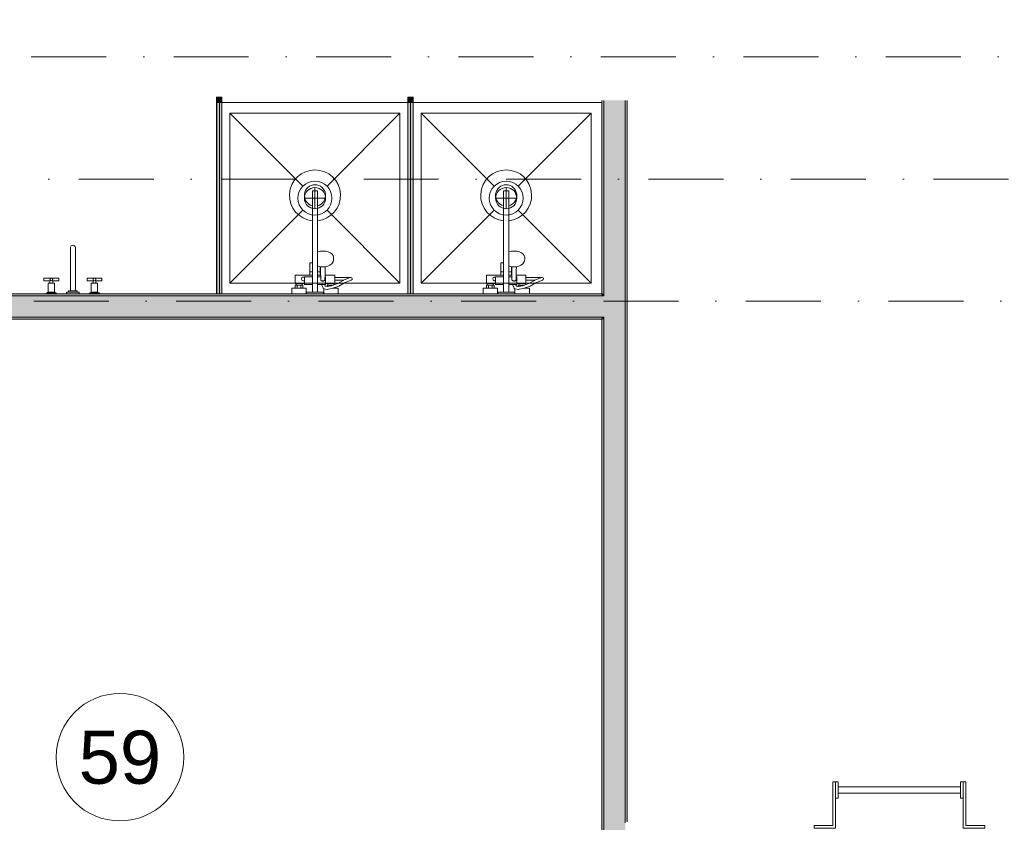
# Model space of a CAD drawing. Header units: millimetres. Extents: x -14761 to 157739, y -22400 to 107990.
# Tile 59 of 81: x 109640 to 114274, y 23972 to 27750. Entities that reach past the tile are written whole.
import ezdxf

# ---------------------------------------------------------------- set-up
doc = ezdxf.new("R2010")
doc.units = ezdxf.units.MM
doc.header["$MEASUREMENT"] = 0
doc.linetypes.add('Штриховая', pattern=[564.444447, 282.222223, -282.222223])
doc.linetypes.add('Штрихпунктирная', pattern=[670.277762, 352.777767, -176.388884, 0, -141.111112])
for name, color, linetype in [('Интерьер - Оборудование', 7, 'Continuous'), ('Интерьер - Сантехника', 7, 'Continuous'), ('Конструктив - Стены Блок 100 нов', 7, 'Continuous'), ('Элемент Модели - Зона', 7, 'Continuous'), ('Элемент Модели - Оси', 7, 'Continuous')]:
    doc.layers.add(name, color=color, linetype=linetype)
doc.styles.add('СГЕНЕРИР_СТИЛЬ_1', font='txt')

msp = doc.modelspace()

# ---------------------------------------------------------------- hatches: boundary and pattern name
at = {"layer": 'Интерьер - Оборудование', "linetype": 'Continuous', "lineweight": 0, "true_color": 0x666666}
for points in [[(110592.1, 27385), (110567.1, 27385), (110567.1, 27360), (110592.1, 27360)], [(111492.1, 27385), (111467.1, 27385), (111467.1, 27360), (111492.1, 27360)]]:
    msp.add_hatch(color=251, dxfattribs=at).paths.add_polyline_path(points)
at = {"layer": 'Интерьер - Оборудование', "linetype": 'Continuous', "lineweight": 0, "true_color": 0x000000}
for points in [[(110591.6, 26460), (110591.6, 27360), (110567.6, 27360), (110567.6, 26460)], [(111491.6, 26460), (111491.6, 27360), (111467.6, 27360), (111467.6, 26460)]]:
    msp.add_hatch(color=18, dxfattribs=at).paths.add_polyline_path(points)
at = {"layer": 'Конструктив - Стены Блок 100 нов', "linetype": 'Continuous', "lineweight": 0, "true_color": 0x000000}
for points in [[(112390, 26460), (112390, 27370), (112380, 27370), (112380, 26460)], [(112490, 26450), (112490, 27370), (112390, 27370), (112390, 26450)], [(112500, 23974.7), (112500, 27370), (112490, 27370), (112490, 23974.7)], [(112380, 26460), (108300, 26460), (108300, 26450), (112380, 26450)], [(108300, 26350), (112380, 26350), (112380, 26450), (108300, 26450)], [(112380, 26460), (112380, 26450), (112390, 26450), (112390, 26460)], [(112380, 26450), (112380, 26350), (112390, 26350), (112390, 26450)], [(112390, 26450), (112390, 26350), (112490, 26350), (112490, 26450)], [(107920, 26340), (112380, 26340), (112380, 26350), (107920, 26350)], [(112380, 26350), (112380, 26340), (112390, 26340), (112390, 26350)], [(112380, 26340), (112380, 21180.1), (112390, 21180.1), (112390, 26340)], [(112390, 26350), (112390, 21180.1), (112490, 21180.1), (112490, 26350)]]:
    msp.add_hatch(color=18, dxfattribs=at).paths.add_polyline_path(points)

# ---------------------------------------------------------------- linework, layer by layer
at = {"layer": 'Интерьер - Оборудование', "color": 7, "linetype": 'Continuous', "lineweight": 15}
for p, q in [((110567.1, 27360), (110567.1, 26460)), ((110567.6, 27360), (110567.1, 27360)), ((110591.6, 27360), (110592.1, 27360)), ((110592.1, 27360), (110592.1, 26460)), ((111467.1, 27360), (111467.1, 26460)), ((111467.6, 27360), (111467.1, 27360)), ((111491.6, 27360), (111492.1, 27360)), ((111492.1, 27360), (111492.1, 26460)), ((111018, 26803.6), (111018, 26945)), ((111018, 26945), (111042, 26945)), ((111042, 26803.6), (111042, 26945)), ((111918, 26803.6), (111918, 26945)), ((111918, 26945), (111942, 26945)), ((111942, 26803.6), (111942, 26945)), ((111042, 26657), (111042, 26504)), ((111942, 26657), (111942, 26504)), ((111018, 26504), (111018, 26605)), ((111042.1, 26602.4), (111042, 26602.3)), ((111918, 26504), (111918, 26605)), ((111942.1, 26602.4), (111942, 26602.3)), ((111005, 26563), (111018, 26563)), ((111044.2, 26590.2), (111042, 26591.2)), ((111042, 26588.3), (111042.1, 26588.3)), ((111055, 26563), (111042, 26563)), ((111049.4, 26588.8), (111044.2, 26590.2)), ((111057.9, 26586.8), (111049.4, 26588.8)), ((111055, 26548), (111055, 26587.5)), ((111056, 26587.3), (111056.5, 26569.1)), ((111056.5, 26569.1), (111057, 26526.8)), ((111067, 26586.1), (111057.9, 26586.8)), ((111076.1, 26586.8), (111067, 26586.1)), ((111078, 26587.3), (111076.1, 26586.8)), ((111905, 26563), (111918, 26563)), ((111944.2, 26590.2), (111942, 26591.2)), ((111942, 26588.3), (111942.1, 26588.3)), ((111955, 26563), (111942, 26563)), ((111949.4, 26588.8), (111944.2, 26590.2)), ((111957.9, 26586.8), (111949.4, 26588.8)), ((111955, 26548), (111955, 26587.5)), ((111956, 26587.3), (111956.5, 26569.1)), ((111956.5, 26569.1), (111957, 26526.8)), ((111967, 26586.1), (111957.9, 26586.8)), ((111976.1, 26586.8), (111967, 26586.1)), ((111978, 26587.3), (111976.1, 26586.8)), ((109782.6, 26521), (109784.5, 26522.9)), ((109782.6, 26510), (109795.6, 26510)), ((109795.6, 26521), (109793.7, 26522.9)), ((109985.6, 26521), (109987.5, 26522.9)), ((109998.6, 26510), (109985.6, 26510)), ((109998.6, 26521), (109996.7, 26522.9)), ((110980, 26508), (110980, 26540)), ((110980, 26540), (111018, 26540)), ((111005, 26548), (111018, 26548)), ((111056.7, 26548), (111042, 26548)), ((111056.8, 26540), (111042, 26540)), ((111057, 26526.8), (111057.2, 26525.2)), ((111057.2, 26525.2), (111057.9, 26523.7)), ((111057.9, 26523.7), (111059.1, 26522.3)), ((111059.1, 26522.3), (111060.5, 26521.3)), ((111060.5, 26521.3), (111062, 26520.8)), ((111062, 26520.8), (111062, 26520.8)), ((111064.4, 26519.6), (111062, 26520.8)), ((111062, 26520.8), (111062.2, 26520.7)), ((111062.2, 26520.7), (111064, 26520.5)), ((111064, 26520.5), (111070, 26520.5)), ((111067, 26519.2), (111064.4, 26519.6)), ((111069.6, 26519.6), (111067, 26519.2)), ((111072, 26520.8), (111069.6, 26519.6)), ((111070, 26520.5), (111071.8, 26520.7)), ((111071.8, 26520.7), (111072, 26520.8)), ((111072, 26520.8), (111073.5, 26521.3)), ((111072, 26520.8), (111072, 26520.8)), ((111073.5, 26521.3), (111074.9, 26522.3)), ((111074.9, 26522.3), (111076.1, 26523.7)), ((111076.1, 26523.7), (111076.8, 26525.2)), ((111076.8, 26525.2), (111077, 26526.8)), ((111077.3, 26548), (111077, 26526.8)), ((111080, 26540), (111077.2, 26540)), ((111080, 26540), (111080, 26508)), ((111080, 26518.5), (111080, 26515.1)), ((111080, 26515.1), (111080, 26512)), ((111080, 26512), (111080, 26509.3)), ((111123, 26523.5), (111123, 26536.5)), ((111183.4, 26531.8), (111164.4, 26523.5)), ((111197, 26536.2), (111183.4, 26531.8)), ((111197, 26536.2), (111199, 26536.5)), ((111880, 26508), (111880, 26540)), ((111880, 26540), (111918, 26540)), ((111905, 26548), (111918, 26548)), ((111956.7, 26548), (111942, 26548)), ((111956.8, 26540), (111942, 26540)), ((111957, 26526.8), (111957.2, 26525.2)), ((111957.2, 26525.2), (111957.9, 26523.7)), ((111957.9, 26523.7), (111959.1, 26522.3)), ((111959.1, 26522.3), (111960.5, 26521.3)), ((111960.5, 26521.3), (111962, 26520.8)), ((111962, 26520.8), (111962, 26520.8)), ((111964.4, 26519.6), (111962, 26520.8)), ((111962, 26520.8), (111962.2, 26520.7)), ((111962.2, 26520.7), (111964, 26520.5)), ((111964, 26520.5), (111970, 26520.5)), ((111967, 26519.2), (111964.4, 26519.6)), ((111969.6, 26519.6), (111967, 26519.2)), ((111972, 26520.8), (111969.6, 26519.6)), ((111970, 26520.5), (111971.8, 26520.7)), ((111971.8, 26520.7), (111972, 26520.8)), ((111972, 26520.8), (111973.5, 26521.3)), ((111972, 26520.8), (111972, 26520.8)), ((111973.5, 26521.3), (111974.9, 26522.3)), ((111974.9, 26522.3), (111976.1, 26523.7)), ((111976.1, 26523.7), (111976.8, 26525.2)), ((111976.8, 26525.2), (111977, 26526.8)), ((111977.3, 26548), (111977, 26526.8)), ((111980, 26540), (111977.2, 26540)), ((111980, 26540), (111980, 26508)), ((111980, 26518.5), (111980, 26515.1)), ((111980, 26515.1), (111980, 26512)), ((111980, 26512), (111980, 26509.3)), ((112023, 26523.5), (112023, 26536.5)), ((112083.4, 26531.8), (112064.4, 26523.5)), ((112097, 26536.2), (112083.4, 26531.8)), ((112097, 26536.2), (112099, 26536.5)), ((109806.6, 26463.5), (109771.6, 26463.5)), ((109774.1, 26467), (109804.1, 26467)), ((109974.6, 26463.5), (110009.6, 26463.5)), ((110007.1, 26467), (109977.1, 26467)), ((110937, 26486), (110973, 26486)), ((110941, 26508), (110969, 26508)), ((110941, 26500), (110969, 26500)), ((110946, 26486), (110946, 26500)), ((110964, 26486), (110964, 26500)), ((111018, 26468), (111042, 26468)), ((111074.5, 26504), (111060.6, 26504)), ((111071.5, 26483), (111071, 26483.2)), ((111072.8, 26482.7), (111071.5, 26483)), ((111085.9, 26480.6), (111072.8, 26482.7)), ((111087.2, 26480.5), (111085.9, 26480.6)), ((111088.4, 26493.9), (111086.8, 26493.6)), ((111091.7, 26481.4), (111087.2, 26480.5)), ((111107.5, 26497.6), (111088.4, 26493.9)), ((111119, 26508), (111091, 26508)), ((111091, 26500), (111096, 26500)), ((111111, 26485), (111091.7, 26481.4)), ((111096, 26500), (111114, 26500)), ((111096, 26495.3), (111096, 26500)), ((111119, 26501.6), (111107.5, 26497.6)), ((111123, 26489.3), (111111, 26485)), ((111112.1, 26485.5), (111112.1, 26485.5)), ((111113.7, 26486), (111123, 26486)), ((111114, 26500), (111114.4, 26500)), ((111114, 26499.9), (111114, 26500)), ((111837, 26486), (111873, 26486)), ((111841, 26508), (111869, 26508)), ((111841, 26500), (111869, 26500)), ((111846, 26486), (111846, 26500)), ((111864, 26486), (111864, 26500)), ((111918, 26468), (111942, 26468)), ((111974.5, 26504), (111960.6, 26504)), ((111971.5, 26483), (111971, 26483.2)), ((111972.8, 26482.7), (111971.5, 26483)), ((111985.9, 26480.6), (111972.8, 26482.7)), ((111987.2, 26480.5), (111985.9, 26480.6)), ((111988.4, 26493.9), (111986.8, 26493.6)), ((111991.7, 26481.4), (111987.2, 26480.5)), ((112007.5, 26497.6), (111988.4, 26493.9)), ((112019, 26508), (111991, 26508)), ((111991, 26500), (111996, 26500)), ((112011, 26485), (111991.7, 26481.4)), ((111996, 26500), (112014, 26500)), ((111996, 26495.3), (111996, 26500)), ((112019, 26501.6), (112007.5, 26497.6)), ((112023, 26489.3), (112011, 26485)), ((112012.1, 26485.5), (112012.1, 26485.5)), ((112013.7, 26486), (112023, 26486)), ((112014, 26500), (112014.4, 26500)), ((112014, 26499.9), (112014, 26500)), ((110567.1, 26460), (110567.6, 26460)), ((110592.1, 26460), (110591.6, 26460)), ((111467.1, 26460), (111467.6, 26460)), ((111492.1, 26460), (111491.6, 26460))]:
    msp.add_line(p, q, dxfattribs=at)
at = {"layer": 'Интерьер - Оборудование', "color": 7, "linetype": 'Continuous', "lineweight": 15, "flags": 128}
for points in [[(110592.1, 27385), (110592.1, 27360), (110567.1, 27360), (110567.1, 27385)], [(110591.6, 26460), (110567.6, 26460), (110567.6, 27360), (110591.6, 27360)], [(111492.1, 27385), (111492.1, 27360), (111467.1, 27360), (111467.1, 27385)], [(111491.6, 26460), (111467.6, 26460), (111467.6, 27360), (111491.6, 27360)], [(109804.1, 26510), (109804.1, 26467), (109806.6, 26467), (109806.6, 26463.5), (109814.1, 26463.5), (109814.1, 26460), (109764.1, 26460), (109764.1, 26463.5), (109771.6, 26463.5), (109771.6, 26467), (109774.1, 26467), (109774.1, 26510), (109782.6, 26510), (109782.6, 26521), (109754.1, 26521), (109754.1, 26534), (109824.1, 26534), (109824.1, 26521), (109795.6, 26521), (109795.6, 26510)], [(109977.1, 26510), (109977.1, 26467), (109974.6, 26467), (109974.6, 26463.5), (109967.1, 26463.5), (109967.1, 26460), (110017.1, 26460), (110017.1, 26463.5), (110009.6, 26463.5), (110009.6, 26467), (110007.1, 26467), (110007.1, 26510), (109998.6, 26510), (109998.6, 26521), (110027.1, 26521), (110027.1, 26534), (109957.1, 26534), (109957.1, 26521), (109985.6, 26521), (109985.6, 26510)], [(111119, 26508), (111119, 26501.6), (111136.9, 26508), (111163, 26522.9), (111164.4, 26523.5), (111123, 26523.5), (111123, 26508)], [(112019, 26508), (112019, 26501.6), (112036.9, 26508), (112063, 26522.9), (112064.4, 26523.5), (112023, 26523.5), (112023, 26508)], [(109920.6, 26467), (109860.6, 26467), (109860.6, 26460), (109920.6, 26460)], [(109910.6, 26474), (109870.6, 26474), (109870.6, 26467), (109910.6, 26467)], [(111080, 26504), (111074.5, 26504), (111078.2, 26495), (111086.8, 26493.6), (111087, 26493.6), (111087, 26500), (111091, 26500), (111091, 26508), (111080, 26508)], [(111980, 26504), (111974.5, 26504), (111978.2, 26495), (111986.8, 26493.6), (111987, 26493.6), (111987, 26500), (111991, 26500), (111991, 26508), (111980, 26508)], [(113378.8, 23944.7), (113378.8, 23957.4), (113467.7, 23957.4), (113467.7, 24162.8), (113480.4, 24162.8), (113480.4, 23944.7)], [(113480.4, 24162.8), (113493.1, 24162.8), (113493.1, 24086.6), (113480.4, 24086.6)], [(114080.4, 24086.6), (114067.7, 24086.6), (114067.7, 24162.8), (114080.4, 24162.8)], [(114080.4, 23944.7), (114080.4, 24162.8), (114093.1, 24162.8), (114093.1, 23957.4), (114182, 23957.4), (114182, 23944.7)], [(114067.7, 24139.7), (114067.7, 24109.7), (113493.1, 24109.7), (113493.1, 24139.7)]]:
    msp.add_lwpolyline(points, close=True, dxfattribs=at)
for points in [[(111018, 26803.6, -19.949874), (111042, 26803.6), (111042, 26657), (111054.1, 26659.9), (111067, 26660.9), (111079.9, 26659.9), (111092, 26657), (111102.4, 26652.5), (111110.3, 26646.5), (111115.3, 26639.6), (111117, 26632.2), (111117, 26621.6), (111116.5, 26618.4), (111114.8, 26611), (111113.4, 26608.3), (111108.6, 26601.6), (111106.5, 26599.8), (111099.2, 26594.4), (111089.8, 26590.2), (111084.6, 26588.8), (111078, 26587.3), (111077.5, 26569.1), (111077.3, 26548), (111123, 26548), (111123, 26536.5), (111199, 26536.5, -0.853753), (111201, 26523.8), (111188.2, 26519.6), (111169, 26511.3), (111142.3, 26496.1), (111123, 26489.3), (111123, 26486), (111139, 26486), (111139, 26460), (111071, 26460), (111071, 26483.2), (111070.4, 26483.5), (111069.3, 26484.2), (111068.5, 26485.1), (111067.8, 26486.2), (111060.4, 26504), (111042, 26504), (111042, 26468), (111070, 26468), (111070, 26460), (110990, 26460), (110990, 26468), (111018, 26468), (111018, 26504), (110980, 26504), (110980, 26508), (110969, 26508), (110969, 26500), (110973, 26500), (110973, 26486), (110989, 26486), (110989, 26460), (110921, 26460), (110921, 26486), (110937, 26486), (110937, 26500), (110941, 26500), (110941, 26508), (110937, 26508), (110937, 26548), (111005, 26548), (111005, 26605), (111005.6, 26605), (111007.2, 26605), (111009.6, 26605), (111012.9, 26605), (111016.9, 26605), (111018, 26605)], [(111918, 26803.6, -19.949874), (111942, 26803.6), (111942, 26657), (111954.1, 26659.9), (111967, 26660.9), (111979.9, 26659.9), (111992, 26657), (112002.4, 26652.5), (112010.3, 26646.5), (112015.3, 26639.6), (112017, 26632.2), (112017, 26621.6), (112016.5, 26618.4), (112014.8, 26611), (112013.4, 26608.3), (112008.6, 26601.6), (112006.5, 26599.8), (111999.2, 26594.4), (111989.8, 26590.2), (111984.6, 26588.8), (111978, 26587.3), (111977.5, 26569.1), (111977.3, 26548), (112023, 26548), (112023, 26536.5), (112099, 26536.5, -0.853753), (112101, 26523.8), (112088.2, 26519.6), (112069, 26511.3), (112042.3, 26496.1), (112023, 26489.3), (112023, 26486), (112039, 26486), (112039, 26460), (111971, 26460), (111971, 26483.2), (111970.4, 26483.5), (111969.3, 26484.2), (111968.5, 26485.1), (111967.8, 26486.2), (111960.4, 26504), (111942, 26504), (111942, 26468), (111970, 26468), (111970, 26460), (111890, 26460), (111890, 26468), (111918, 26468), (111918, 26504), (111880, 26504), (111880, 26508), (111869, 26508), (111869, 26500), (111873, 26500), (111873, 26486), (111889, 26486), (111889, 26460), (111821, 26460), (111821, 26486), (111837, 26486), (111837, 26500), (111841, 26500), (111841, 26508), (111837, 26508), (111837, 26548), (111905, 26548), (111905, 26605), (111905.6, 26605), (111907.2, 26605), (111909.6, 26605), (111912.9, 26605), (111916.9, 26605), (111918, 26605)], [(109878.6, 26474), (109902.6, 26474), (109902.6, 26679.1, 0.759247), (109878.6, 26679.1)]]:
    msp.add_lwpolyline(points, format="xyb", close=True, dxfattribs=at)
at = {"layer": 'Интерьер - Оборудование', "color": 7, "linetype": 'Continuous', "lineweight": 15}
for centre in [(109789.1, 26527.5), (109992.1, 26527.5)]:
    msp.add_circle(centre, 6.5, dxfattribs=at)
for centre, radius, start, end in [((111030, 26923), 50, 283.8865, 256.1135), ((111930, 26923), 50, 283.8865, 256.1135), ((110975.5, 26530), 9, 60, 300), ((111875.5, 26530), 9, 60, 300)]:
    msp.add_arc(centre, radius, start, end, dxfattribs=at)
at = {"layer": 'Интерьер - Сантехника', "color": 7, "linetype": 'Continuous', "lineweight": 15}
for p, q in [((111430, 27310), (110630, 27310)), ((110630, 27310), (110630, 26510)), ((110630, 27310), (110973.4, 26966.6)), ((111430, 27310), (111086.6, 26966.6)), ((111430, 26510), (111430, 27310)), ((112330, 27310), (111530, 27310)), ((111530, 27310), (111530, 26510)), ((111530, 27310), (111873.4, 26966.6)), ((112330, 27310), (111986.6, 26966.6)), ((112330, 26510), (112330, 27310)), ((111030, 26960), (111030, 26860)), ((111930, 26960), (111930, 26860)), ((111080, 26910), (110980, 26910)), ((111980, 26910), (111880, 26910)), ((110630, 26510), (110973.4, 26853.4)), ((111430, 26510), (111086.6, 26853.4)), ((111530, 26510), (111873.4, 26853.4)), ((112330, 26510), (111986.6, 26853.4)), ((110630, 26510), (111430, 26510)), ((111530, 26510), (112330, 26510))]:
    msp.add_line(p, q, dxfattribs=at)
at = {"layer": 'Интерьер - Сантехника', "color": 7, "linetype": 'Continuous', "lineweight": 15, "flags": 128}
for points in [[(111480, 27360), (110580, 27360), (110580, 26460), (111480, 26460)], [(112380, 27360), (111480, 27360), (111480, 26460), (112380, 26460)]]:
    msp.add_lwpolyline(points, close=True, dxfattribs=at)
at = {"layer": 'Интерьер - Сантехника', "color": 7, "linetype": 'Continuous', "lineweight": 15}
for centre, radius in [((111030, 26910), 80), ((111930, 26910), 80), ((111030, 26910), 50), ((111930, 26910), 50)]:
    msp.add_circle(centre, radius, dxfattribs=at)
at = {"layer": 'Конструктив - Стены Блок 100 нов', "color": 251, "linetype": 'Continuous', "lineweight": 20, "true_color": 0x575757}
for p, q in [((112390, 27370), (112390, 26450)), ((112490, 26450), (112490, 27370)), ((112380, 26450), (108300, 26450)), ((112390, 26450), (112380, 26450)), ((112390, 26450), (112380, 26450)), ((112490, 26350), (112490, 26450)), ((108300, 26350), (112380, 26350)), ((112380, 26350), (112390, 26350)), ((112380, 26350), (112390, 26350)), ((112390, 26350), (112390, 21180.1)), ((112490, 23974.7), (112490, 26350)), ((112490, 23974.7), (112490, 23969.7))]:
    msp.add_line(p, q, dxfattribs=at)
at = {"layer": 'Конструктив - Стены Блок 100 нов', "color": 251, "linetype": 'Continuous', "lineweight": 20, "true_color": 0x575757, "flags": 128}
for points in [[(112380, 27370), (112380, 26460)], [(112500, 23974.7), (112500, 27370)], [(112380, 26460), (108300, 26460)], [(107920, 26340), (112380, 26340)], [(112380, 26340), (112380, 21180.1)]]:
    msp.add_lwpolyline(points, dxfattribs=at)
at = {"layer": 'Элемент Модели - Зона', "color": 7, "linetype": 'Штриховая', "lineweight": 15, "flags": 128}
for points in [[(36150, 44957.4), (36110, 44957.4), (36110, 36320), (41880.3, 36320), (41880.3, 39141.6), (45142.5, 42405.1), (45156.7, 42391), (45156.7, 42420), (63300, 42420), (63300, 42400), (77399.7, 42400), (77399.7, 42420), (114081.4, 42420), (117316.7, 39176.5), (117320.1, 38841.9), (117320.1, 36305), (117360, 36305), (117360, 34300), (117120, 34300), (117120, 35700), (116700, 35700), (116700, 36100), (108300, 36100), (108300, 35700), (107700, 35700), (107700, 36100), (99320, 36100), (99320, 26970), (107700, 26970), (107700, 27650), (108300, 27650), (108300, 26460), (112380, 26460), (112380, 27370), (112500, 27370), (112500, 21180.1), (117120, 21180.1), (117120, 26250), (116650, 26250), (116650, 27750), (117120, 27750), (117120, 32800), (117360, 32800), (117360, 20150.1), (117120, 20150.1), (117120, 20940.1), (99320, 20940.1), (99320, 14650.1), (117120, 14650.1), (117120, 17700.1), (116700.1, 17700.1), (116700.1, 18325.6), (117120, 18325.6), (117120, 18650.1), (117360, 18650.1), (117360, 18320.1), (120850, 18320.1), (120850, 37205.1), (120238.9, 37205.1), (120238.9, 45000), (125700, 45000), (125700, 45300), (126300, 45300), (126300, 45000), (141025, 45000), (141025, 45100), (140125, 45100), (140125, 47500), (132700, 47500), (132700, 53680), (130530, 53680), (130530, 54300), (129182.9, 54300), (126300, 54300), (126300, 53700), (125700, 53700), (125700, 54212.5), (124799.8, 54212.5), (117300, 54212.5), (117300, 53700), (116700, 53700), (116700, 54212.5), (108300, 54212.5), (108300, 53700), (107700, 53700), (107700, 54212.5), (99300, 54212.5), (99300, 53700), (98700, 53700), (98700, 54212.5), (90650, 54212.5), (90650, 53700), (90050, 53700), (89950, 53700), (89950, 48632.8), (77450.1, 48632.8), (77450.1, 53800), (77450.1, 61690), (77460.1, 61690), (77460.1, 67850), (74720, 67850), (74720, 59730), (73964.5, 59730), (73964.5, 54212), (72300.1, 54212), (72300.1, 53700), (71700.1, 53700), (71700.1, 54212), (63300, 54212), (63300, 53700), (62700, 53700), (62700, 54212), (61025, 54212), (61025, 46500), (61025, 45000), (54300, 45000), (54300, 44700), (53700, 44700), (53700, 45000), (45300, 45000), (45300, 44700), (44700, 44700), (44700, 45000), (36750, 45000), (36750, 44700), (36150, 44700)], [(107920, 26340), (107920, 21180.1), (112380, 21180.1), (112380, 26340)]]:
    msp.add_lwpolyline(points, close=True, dxfattribs=at)
at = {"layer": 'Элемент Модели - Зона', "color": 7, "linetype": 'Continuous', "lineweight": 15, "flags": 128}
msp.add_lwpolyline([(110412, 24278.9, 1), (109812, 24278.9, 1)], format="xyb", close=True, dxfattribs=at)
at = {"layer": 'Элемент Модели - Оси', "color": 7, "linetype": 'Штрихпунктирная', "lineweight": 15}
for p, q in [((-12314.1, 27575), (155203.5, 27575)), ((-12760.6, 27000), (155650, 27000)), ((-12302.2, 26425), (155191.7, 26425))]:
    msp.add_line(p, q, dxfattribs=at)

# ---------------------------------------------------------------- texts
at = {"layer": 'Элемент Модели - Зона', "color": 7, "lineweight": 15, "insert": (110112, 24276.8), "char_height": 250, "attachment_point": 5, "style": 'СГЕНЕРИР_СТИЛЬ_1'}
msp.add_mtext('\\A1;{\\pqc;\\fArial|b0|i0|c204|p38;59}', dxfattribs=at)

doc.saveas('drawing.dxf')
